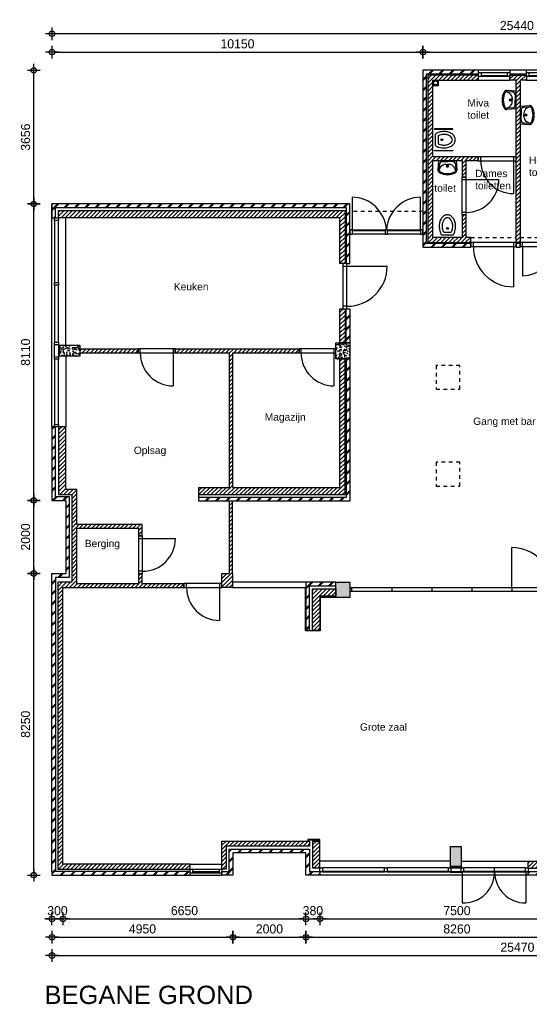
# Model space of a CAD drawing. Header units: millimetres. Extents: x 19739 to 200370, y 9101 to 232948.
# Tile 28 of 39: x 94741 to 108686, y 206010 to 232948. Entities that reach past the tile are written whole.
import ezdxf

# ---------------------------------------------------------------- set-up
doc = ezdxf.new("R2010")
doc.units = ezdxf.units.MM
doc.header["$LTSCALE"] = 100
doc.linetypes.add('HIDDEN1', pattern=[2, 1, -1])
for name, color, linetype in [('ALG18', 1, 'Continuous'), ('BET25', 2, 'Continuous'), ('HATCH', 1, 'Continuous'), ('INRICHTING', 1, 'Continuous'), ('KOZ18', 1, 'Continuous'), ('KOZ25', 2, 'Continuous'), ('MAAT', 1, 'Continuous'), ('MET18', 1, 'Continuous'), ('MET25', 2, 'Continuous'), ('STIP18', 1, 'HIDDEN1')]:
    doc.layers.add(name, color=color, linetype=linetype)
doc.layers.add('HULP', color=7, linetype='Continuous', plot=False)
doc.styles.add('Arial', font='ARIAL.TTF')
doc.styles.add('TSFONT', font='tsfont.shx')
doc.dimstyles.new('MS-100', dxfattribs={"dimscale": 100, "dimtxt": 2.5, "dimasz": 1, "dimexe": 2, "dimexo": 3, "dimgap": 1, "dimtad": 1, "dimdec": 0, "dimzin": 1, "dimdsep": 46, "dimtxsty": 'TSFONT', "dimblk": 'CIRKEL', "dimcen": 1, "dimse1": 1, "dimse2": 1, "dimclrd": 1, "dimclre": 1, "dimclrt": 3, "dimadec": 0, "dimazin": 0, "dimtfac": 1.2, "dimtdec": 0, "dimtix": 1, "dimtmove": 2, "dimatfit": 3, "dimldrblk": 'CIRKEL', "dimfxl": 0, "dimtolj": 1, "dimtzin": 1, "dimarcsym": 0})

# ---------------------------------------------------------------- blocks, each defined once
blk = doc.blocks.new('CIRKEL')
for p, q in [((-1.75, 0), (1.75, 0)), ((0, -1.75), (0, 1.75))]:
    blk.add_line(p, q)
blk.add_circle((0, 0), 0.75)
blk = doc.blocks.new('*D36')
at = {"layer": 'Defpoints', "color": 0}
for p in [(95625, 209546), (121095, 208646), (121095, 207346)]:
    blk.add_point(p, dxfattribs=at)
at = {"layer": 'MAAT', "color": 1, "lineweight": -2}
blk.add_line((95725, 207346), (120995, 207346), dxfattribs=at)
at = {"layer": 'MAAT', "color": 1, "lineweight": -2, "xscale": 100, "yscale": 100, "zscale": 100, "rotation": 180}
blk.add_blockref('CIRKEL', (95625, 207346), dxfattribs=at)
at = {"layer": 'MAAT', "color": 1, "lineweight": -2, "xscale": 100, "yscale": 100, "zscale": 100}
blk.add_blockref('CIRKEL', (121095, 207346), dxfattribs=at)
at = {"layer": 'MAAT', "color": 3, "insert": (108360, 207571), "char_height": 250, "attachment_point": 5, "style": 'TSFONT'}
blk.add_mtext('\\A1;25470', dxfattribs=at)
blk = doc.blocks.new('*D37')
at = {"layer": 'Defpoints', "color": 0}
for p in [(95625, 209546), (100575, 209546), (100575, 207846)]:
    blk.add_point(p, dxfattribs=at)
at = {"layer": 'MAAT', "color": 1, "lineweight": -2}
blk.add_line((95725, 207846), (100475, 207846), dxfattribs=at)
at = {"layer": 'MAAT', "color": 1, "lineweight": -2, "xscale": 100, "yscale": 100, "zscale": 100, "rotation": 180}
blk.add_blockref('CIRKEL', (95625, 207846), dxfattribs=at)
at = {"layer": 'MAAT', "color": 1, "lineweight": -2, "xscale": 100, "yscale": 100, "zscale": 100}
blk.add_blockref('CIRKEL', (100575, 207846), dxfattribs=at)
at = {"layer": 'MAAT', "color": 3, "insert": (98100, 208071), "char_height": 250, "attachment_point": 5, "style": 'TSFONT'}
blk.add_mtext('\\A1;4950', dxfattribs=at)
blk = doc.blocks.new('*D38')
at = {"layer": 'Defpoints', "color": 0}
for p in [(100575, 208346), (102575, 208346), (102575, 207846)]:
    blk.add_point(p, dxfattribs=at)
at = {"layer": 'MAAT', "color": 1, "lineweight": -2}
blk.add_line((100675, 207846), (102475, 207846), dxfattribs=at)
at = {"layer": 'MAAT', "color": 1, "lineweight": -2, "xscale": 100, "yscale": 100, "zscale": 100, "rotation": 180}
blk.add_blockref('CIRKEL', (100575, 207846), dxfattribs=at)
at = {"layer": 'MAAT', "color": 1, "lineweight": -2, "xscale": 100, "yscale": 100, "zscale": 100}
blk.add_blockref('CIRKEL', (102575, 207846), dxfattribs=at)
at = {"layer": 'MAAT', "color": 3, "insert": (101575, 208071), "char_height": 250, "attachment_point": 5, "style": 'TSFONT'}
blk.add_mtext('\\A1;2000', dxfattribs=at)
blk = doc.blocks.new('*D39')
at = {"layer": 'Defpoints', "color": 0}
for p in [(110835, 208346), (102575, 208046), (110835, 207846)]:
    blk.add_point(p, dxfattribs=at)
at = {"layer": 'MAAT', "color": 1, "lineweight": -2}
blk.add_line((102675, 207846), (110735, 207846), dxfattribs=at)
at = {"layer": 'MAAT', "color": 1, "lineweight": -2, "xscale": 100, "yscale": 100, "zscale": 100, "rotation": 180}
blk.add_blockref('CIRKEL', (102575, 207846), dxfattribs=at)
at = {"layer": 'MAAT', "color": 1, "lineweight": -2, "xscale": 100, "yscale": 100, "zscale": 100}
blk.add_blockref('CIRKEL', (110835, 207846), dxfattribs=at)
at = {"layer": 'MAAT', "color": 3, "insert": (106705, 208071), "char_height": 250, "attachment_point": 5, "style": 'TSFONT'}
blk.add_mtext('\\A1;8260', dxfattribs=at)
blk = doc.blocks.new('*D42')
at = {"layer": 'Defpoints', "color": 0}
for p in [(95925, 209646), (95625, 208346), (95925, 208346)]:
    blk.add_point(p, dxfattribs=at)
at = {"layer": 'MAAT', "color": 1, "lineweight": -2}
for p, q in [((95525, 208346), (95425, 208346)), ((95625, 208346), (95925, 208346)), ((96025, 208346), (96125, 208346))]:
    blk.add_line(p, q, dxfattribs=at)
at = {"layer": 'MAAT', "color": 1, "lineweight": -2, "xscale": 100, "yscale": 100, "zscale": 100}
blk.add_blockref('CIRKEL', (95625, 208346), dxfattribs=at)
at = {"layer": 'MAAT', "color": 1, "lineweight": -2, "xscale": 100, "yscale": 100, "zscale": 100, "rotation": 180}
blk.add_blockref('CIRKEL', (95925, 208346), dxfattribs=at)
at = {"layer": 'MAAT', "color": 3, "insert": (95775, 208571), "char_height": 250, "attachment_point": 5, "style": 'TSFONT'}
blk.add_mtext('\\A1;300', dxfattribs=at)
blk = doc.blocks.new('*D43')
at = {"layer": 'Defpoints', "color": 0}
for p in [(95925, 208346), (102575, 208346), (102575, 208346)]:
    blk.add_point(p, dxfattribs=at)
at = {"layer": 'MAAT', "color": 1, "lineweight": -2}
blk.add_line((96025, 208346), (102475, 208346), dxfattribs=at)
at = {"layer": 'MAAT', "color": 1, "lineweight": -2, "xscale": 100, "yscale": 100, "zscale": 100, "rotation": 180}
blk.add_blockref('CIRKEL', (95925, 208346), dxfattribs=at)
at = {"layer": 'MAAT', "color": 1, "lineweight": -2, "xscale": 100, "yscale": 100, "zscale": 100}
blk.add_blockref('CIRKEL', (102575, 208346), dxfattribs=at)
at = {"layer": 'MAAT', "color": 3, "insert": (99250, 208571), "char_height": 250, "attachment_point": 5, "style": 'TSFONT'}
blk.add_mtext('\\A1;6650', dxfattribs=at)
blk = doc.blocks.new('*D44')
at = {"layer": 'Defpoints', "color": 0}
for p in [(102575, 208346), (102955, 208346), (102955, 208346)]:
    blk.add_point(p, dxfattribs=at)
at = {"layer": 'MAAT', "color": 1, "lineweight": -2}
for p, q in [((102475, 208346), (102375, 208346)), ((102575, 208346), (102955, 208346)), ((103055, 208346), (103155, 208346))]:
    blk.add_line(p, q, dxfattribs=at)
at = {"layer": 'MAAT', "color": 1, "lineweight": -2, "xscale": 100, "yscale": 100, "zscale": 100}
blk.add_blockref('CIRKEL', (102575, 208346), dxfattribs=at)
at = {"layer": 'MAAT', "color": 1, "lineweight": -2, "xscale": 100, "yscale": 100, "zscale": 100, "rotation": 180}
blk.add_blockref('CIRKEL', (102955, 208346), dxfattribs=at)
at = {"layer": 'MAAT', "color": 3, "insert": (102765, 208571), "char_height": 250, "attachment_point": 5, "style": 'TSFONT'}
blk.add_mtext('\\A1;380', dxfattribs=at)
blk = doc.blocks.new('*D45')
at = {"layer": 'Defpoints', "color": 0}
for p in [(102955, 208346), (110455, 208346), (110455, 208346)]:
    blk.add_point(p, dxfattribs=at)
at = {"layer": 'MAAT', "color": 1, "lineweight": -2}
blk.add_line((103055, 208346), (110355, 208346), dxfattribs=at)
at = {"layer": 'MAAT', "color": 1, "lineweight": -2, "xscale": 100, "yscale": 100, "zscale": 100, "rotation": 180}
blk.add_blockref('CIRKEL', (102955, 208346), dxfattribs=at)
at = {"layer": 'MAAT', "color": 1, "lineweight": -2, "xscale": 100, "yscale": 100, "zscale": 100}
blk.add_blockref('CIRKEL', (110455, 208346), dxfattribs=at)
at = {"layer": 'MAAT', "color": 3, "insert": (106705, 208571), "char_height": 250, "attachment_point": 5, "style": 'TSFONT'}
blk.add_mtext('\\A1;7500', dxfattribs=at)
blk = doc.blocks.new('wastafel_b520')
for p, q in [((-244, 0), (-259, -255)), ((244, 0), (259, -255)), ((-218, -99), (-227, -257)), ((-227, -257), (-185, -184)), ((-138, -24), (0, -24)), ((-47, -104), (0, -104)), ((138, -24), (0, -24)), ((47, -104), (0, -104)), ((227, -257), (185, -184)), ((218, -99), (227, -257))]:
    blk.add_line(p, q)
for radius in [28, 20]:
    blk.add_circle((0, -156), radius)
for centre, radius, start, end in [((-179, -259), 80, 176.5893, 242.0436), ((-179, -259), 48, 176.5893, 242.0436), ((-138, -104), 80, 90, 176.5893), ((-47, -264), 160, 90, 150), ((47, -264), 160, 30, 90), ((138, -104), 80, 3.4107, 90), ((179, -259), 48, 297.9564, 3.4107), ((179, -259), 80, 297.9564, 3.4107), ((0, 78), 463, 242.0436, 270), ((0, 78), 431, 242.0436, 270), ((0, 78), 431, 270, 297.9564), ((0, 78), 463, 270, 297.9564)]:
    blk.add_arc(centre, radius, start, end)
blk = doc.blocks.new('wc')
at = {"layer": 'INRICHTING'}
for p, q in [((-141, 66), (141, 66)), ((-91, 146), (91, 146))]:
    blk.add_line(p, q, dxfattribs=at)
for points in [[(225, 316, 0.075445), (207, 434, 0.085783), (159, 528, 0.10607), (83, 595, 0.126822), (0, 616, 0.126822), (-83, 595, 0.10607), (-159, 528, 0.085783), (-207, 434, 0.075445), (-225, 316, 0.075445)], [(145, 316, 0.075445), (131, 410, 0.085783), (95, 480, 0.10607), (44, 525, 0.126822), (0, 536, 0.126822), (-44, 525, 0.10607), (-95, 480, 0.085783), (-131, 410, 0.075445), (-145, 316, 0.075445)]]:
    blk.add_lwpolyline(points, format="xyb", dxfattribs=at)
blk.add_circle((0, 246), 25, dxfattribs=at)
for centre, radius, start, end in [((318, 316), 543, 180, 194.9107), ((318, 316), 463, 180, 194.9107), ((-318, 316), 463, 345.0893, 0), ((-318, 316), 543, 345.0893, 0), ((161, 274), 381, 194.9107, 210.5725), ((-141, 96), 30, 210.5725, 270), ((161, 274), 301, 194.9107, 201.3066), ((-91, 176), 30, 201.3066, 270), ((91, 176), 30, 270, 338.6934), ((-161, 274), 301, 338.6934, 345.0893), ((141, 96), 30, 270, 329.4275), ((-161, 274), 381, 329.4275, 345.0893)]:
    blk.add_arc(centre, radius, start, end, dxfattribs=at)
blk = doc.blocks.new('BeganeGrond')
at = {"layer": 'HATCH'}
h = blk.add_hatch(dxfattribs=at)
h.set_pattern_fill('METSELWERK', color=256, style=0)
h.set_pattern_definition([(45, (5937.31, 9001.57), (-141.4214, 141.4214), []), (45, (6537.31, 9001.57), (-141.4214, 141.4214), [])])
h.paths.add_polyline_path([(7457, 13786), (7457, 13842), (6207, 13842), (5937, 13842), (5937, 9002), (7249, 9002), (7249, 9102), (6037, 9102), (6037, 13742), (7457, 13742)])
h.paths.add_polyline_path([(12827, 13842), (9627, 13842), (9627, 13742), (12827, 13742)])
h.paths.add_polyline_path([(16927, 13842), (15417, 13842), (15417, 13742), (16827, 13742), (16827, 12622), (16891, 12622), (16927, 12622)])
h.paths.add_polyline_path([(16927, 10615), (16827, 10615), (16827, 9102), (12592, 9102), (12592, 9028), (12592, 9002), (16927, 9002)])
h.paths.add_polyline_path([(11604, 9102), (10907, 9102), (10907, 9023), (10907, 9002), (11604, 9002)])
h.paths.add_polyline_path([(10117, 9102), (9537, 9102), (9537, 9019), (9537, 9002), (10117, 9002)])
h = blk.add_hatch(dxfattribs=at)
h.set_pattern_fill('ANSI31', color=256, scale=25, style=0)
h.set_pattern_definition([(45, (6067.31, 9130.484), (-56.1266, 56.1266), [])])
h.paths.add_polyline_path([(7457, 13712), (6067, 13712), (6067, 9132), (7249, 9132), (7249, 9272), (7117, 9272), (7117, 9884), (7007, 9884), (7007, 9272), (6207, 9272), (6207, 11372), (7007, 11372), (7007, 10922), (7117, 10922), (7117, 11372), (7449, 11372), (7449, 11472), (6207, 11472), (6207, 13572), (7457, 13572)])
h.paths.add_polyline_path([(8767, 13712), (8317, 13712), (8317, 13672), (8317, 13572), (8487, 13572), (8487, 9130), (8597, 9130), (8597, 9133), (8597, 13572), (8767, 13572)])
h.paths.add_polyline_path([(12827, 13712), (9627, 13712), (9627, 13672), (9627, 13572), (9997, 13572), (9997, 13386), (10107, 13386), (10107, 13572), (10907, 13572), (10907, 12426), (9995, 12426), (9995, 12326), (10109, 12326), (10907, 12326), (10907, 11366), (9997, 11366), (9997, 10237), (9537, 10237), (9537, 9132), (10117, 9132), (10117, 9137), (10117, 9272), (9637, 9272), (9637, 10137), (10107, 10137), (10107, 11266), (10907, 11266), (10907, 10782), (10907, 9132), (11604, 9132), (11604, 9142), (11604, 9272), (11007, 9272), (11007, 10472), (11007, 10782), (11127, 10782), (11127, 13572), (12827, 13572)])
h.paths.add_polyline_path([(16797, 13712), (15417, 13712), (15417, 13572), (16657, 13572), (16657, 12622), (16797, 12622)])
h.paths.add_polyline_path([(16797, 10615), (16777, 10615), (16657, 10615), (16657, 9272), (13211, 9272), (13211, 10074), (12591, 10074), (12592, 9142), (12592, 9142), (12592, 9132), (16797, 9132)])
h.paths.add_polyline_path([(10069, 12205), (10973, 12205), (10973, 11901), (10069, 11901)], flags=25)
h = blk.add_hatch(dxfattribs=at)
h.set_pattern_fill('METSELWERK', color=256, style=0)
h.set_pattern_definition([(45, (-4212.69, 2052.57), (-141.4214, 141.4214), []), (45, (-3612.69, 2052.57), (-141.4214, 141.4214), [])])
h.paths.add_polyline_path([(3937, 10186), (-4213, 10186), (-4213, 9806), (-4113, 9806), (-4113, 10086), (3837, 10086), (3837, 8556), (3859, 8556), (3937, 8556)])
h.paths.add_polyline_path([(3937, 5946), (3837, 5946), (3837, 2153), (-193, 2153), (-193, 2053), (3937, 2053)])
h.paths.add_polyline_path([(3937, 7318), (3837, 7318), (3837, 6386), (3937, 6386)])
h = blk.add_hatch(dxfattribs=at)
h.set_pattern_fill('ANSI31', color=256, scale=25, style=0)
h.set_pattern_definition([(45, (-4032.69, 2232.574), (-56.1266, 56.1266), [])])
h.paths.add_polyline_path([(3807, 10006), (-4033, 10006), (-4033, 9806), (3667, 9806), (3667, 8556), (3807, 8556)])
h.paths.add_polyline_path([(3807, 7318), (3745, 7318), (3667, 7318), (3667, 6386), (3807, 6386)])
h.paths.add_polyline_path([(3807, 5946), (3667, 5946), (3667, 2433), (737, 2433), (737, 6022), (637, 6022), (637, 2433), (-193, 2433), (-193, 2233), (3807, 2233)])
h.paths.add_polyline_path([(2547, 6216), (-843, 6216), (-843, 6116), (637, 6116), (637, 6022), (737, 6022), (737, 6116), (2547, 6116)])
h.paths.add_polyline_path([(-1853, 6216), (-3453, 6216), (-3453, 6116), (-1853, 6116)])
h = blk.add_hatch(dxfattribs=at)
h.set_pattern_fill('AR-CONC', color=256, angle=-90, style=0)
h.set_pattern_definition([(320, (-4002.69, 6321.57), (-15.94, -182.185), [19.05, -209.55]), (265, (-4002.69, 6321.57), (191.057, 35.243), [15.24, -167.64]), (10.45, (-4004.02, 6306.4), (175.117, -146.94), [16.19, -178.09]), (316.184, (-3951.89, 6321.57), (-42.04, -271.08), [28.575, -314.325]), (6.636, (-3955.4, 6298.98), (247.43, -237.4), [24.285, -267.135]), (261.184, (-3951.9, 6321.57), (247.43, -237.4), [22.86, -251.46]), (291, (-3964.59, 6296.17), (-102.266, -151.615), [19.05, -209.55]), (236, (-3964.59, 6296.17), (184.19, -61.8), [15.24, -167.64]), (341.45, (-3973.11, 6283.54), (81.923, -213.416), [16.19, -178.09]), (307.5, (-4002.69, 6321.574), (84.555, -3.0886), [0, -165.608, 0, -170.18, 0, -168.275]), (277.5, (-4002.69, 6321.57), (100.18, -66.82), [0, -97.028, 0, -161.798, 0, -64.135]), (237.5, (-4002.69, 6378.216), (-5.729, -135.5906), [0, -63.5, 0, -198.12, 0, -262.89]), (227.5, (-4002.69, 6403.62), (25.426, -148.13), [0, -82.55, 0, -131.572, 0, -186.69])])
h.paths.add_polyline_path([(-4003, 6322), (-4003, 6022), (-3453, 6022), (-3453, 6322)])
h = blk.add_hatch(dxfattribs=at)
h.set_pattern_fill('AR-CONC', color=256, style=0)
h.set_pattern_definition([(50, (3557.31, 5945.57), (182.185, -15.94), [19.05, -209.55]), (355, (3557.31, 5945.57), (-35.24, 191.057), [15.24, -167.64]), (100.45, (3572.5, 5944.25), (146.94, 175.117), [16.19, -178.09]), (46.184, (3557.31, 5996.37), (271.08, -42.04), [28.575, -314.325]), (96.636, (3579.9, 5992.87), (237.4, 247.43), [24.285, -267.135]), (351.184, (3557.3, 5996.37), (237.4, 247.43), [22.86, -251.46]), (21, (3582.71, 5983.67), (151.615, -102.266), [19.05, -209.55]), (326, (3582.71, 5983.67), (61.8, 184.19), [15.24, -167.64]), (71.45, (3595.35, 5975.15), (213.416, 81.92), [16.19, -178.09]), (37.5, (3557.31, 5945.574), (3.0886, 84.555), [0, -165.608, 0, -170.18, 0, -168.275]), (7.5, (3557.31, 5945.57), (66.82, 100.18), [0, -97.028, 0, -161.798, 0, -64.135]), (327.5, (3500.67, 5945.574), (135.5906, -5.729), [0, -63.5, 0, -198.12, 0, -262.89]), (317.5, (3475.27, 5945.57), (148.13, 25.426), [0, -82.55, 0, -131.572, 0, -186.69])])
h.paths.add_polyline_path([(3937, 6386), (3557, 6386), (3557, 5946), (3937, 5946)])
h = blk.add_hatch(dxfattribs=at)
h.set_pattern_fill('METSELWERK', color=256, style=0)
h.set_pattern_definition([(45, (-4212.69, -8174.43), (-141.4214, 141.4214), []), (45, (-3612.69, -8174.43), (-141.4214, 141.4214), [])])
h.paths.add_polyline_path([(10997, -581), (10897, -581), (10897, -4204), (10911, -4204), (10997, -4204)])
h.paths.add_polyline_path([(10997, -7794), (10897, -7794), (10897, -8074), (8817, -8074), (8817, -8088), (8817, -8174), (10997, -8174)])
h.paths.add_polyline_path([(3117, -8074), (2837, -8074), (2837, -7464), (637, -7464), (637, -8074), (437, -8074), (437, -8123), (437, -8174), (737, -8174), (737, -8074), (737, -7564), (2737, -7564), (2737, -8174), (3117, -8174)])
h.paths.add_polyline_path([(-4113, -24), (-3733, -24), (-3733, 76), (-3733, 2076), (-3733, 2176), (-4113, 2176), (-4113, 4086), (-4213, 4086), (-4213, 2076), (-4113, 2076), (-3833, 2076), (-3833, 76), (-4213, 76), (-4213, -8074), (-4213, -8174), (-433, -8174), (-433, -8074), (-4113, -8074)])
h.paths.add_polyline_path([(3557, -164), (2737, -164), (2737, -1481), (2837, -1481), (2837, -264), (3557, -264)])
h = blk.add_hatch(dxfattribs=at)
h.set_pattern_fill('ANSI31', color=256, scale=25, style=0)
h.set_pattern_definition([(45, (-4052.69, -8014.426), (-56.1266, 56.1266), [])])
h.paths.add_polyline_path([(723, 69), (723, 2053), (637, 2053), (637, 73), (437, 73), (437, -311), (723, -311)])
h.paths.add_polyline_path([(3117, -544), (3127, -544), (3127, -373), (3127, -344), (2917, -344), (2917, -1481), (3117, -1481)])
h.paths.add_polyline_path([(-3533, 1316), (-1843, 1316), (-1843, 1105), (-1743, 1105), (-1743, 1416), (-3533, 1416), (-3533, 2276), (-3533, 2376), (-3833, 2376), (-3833, 4086), (-4033, 4086), (-4033, 2236), (-3833, 2236), (-3673, 2236), (-3673, -164), (-4053, -164), (-4053, -8014), (-433, -8014), (-433, -8009), (-433, -7874), (-3913, -7874), (-3913, -304), (-601, -304), (-601, -204), (-1743, -204), (-1743, 67), (-1843, 67), (-1843, -204), (-3533, -204)])
h.paths.add_polyline_path([(3557, -373), (3127, -373), (3127, -544), (3557, -544)])
h.paths.add_polyline_path([(3557, -344), (3127, -344), (3127, -373), (3557, -373)])
h.paths.add_polyline_path([(2837, -7244), (437, -7244), (437, -8014), (557, -8014), (557, -7384), (2837, -7384)])
h.paths.add_polyline_path([(3117, -7252), (3107, -7252), (2917, -7252), (2917, -7974), (3117, -7974)])
h.paths.add_polyline_path([(10817, -7794), (10797, -7794), (8817, -7794), (8817, -7994), (10817, -7994)])
h.paths.add_polyline_path([(10817, -581), (10617, -581), (10617, -4204), (10817, -4204)])
h = blk.add_hatch(dxfattribs=at)
h.set_pattern_fill('AR-CONC', color=256, style=0)
h.set_pattern_definition([(50, (3557.31, -7939.43), (182.1847, -15.939), [19.05, -209.55]), (355, (3557.31, -7939.43), (-35.2428, 191.0566), [15.24, -167.64]), (100.451, (3572.5, -7940.75), (146.9425, 175.1167), [16.19, -178.09]), (46.1842, (3557.31, -7888.63), (271.079, -42.0423), [28.575, -314.325]), (96.6356, (3579.9, -7892.13), (237.404, 247.4256), [24.285, -267.135]), (351.184, (3557.3, -7888.63), (237.4046, 247.425), [22.86, -251.46]), (21, (3582.71, -7901.33), (151.6149, -102.2655), [19.05, -209.55]), (326, (3582.71, -7901.33), (61.802, 184.188), [15.24, -167.64]), (71.4514, (3595.35, -7909.85), (213.4165, 81.923), [16.19, -178.09]), (37.5, (3557.31, -7939.426), (3.0886, 84.55504), [0, -165.608, 0, -170.18, 0, -168.275]), (7.5, (3557.31, -7939.43), (66.8197, 100.1806), [0, -97.028, 0, -161.798, 0, -64.135]), (327.5, (3500.67, -7939.426), (135.5906, -5.72874), [0, -63.5, 0, -198.12, 0, -262.89]), (317.5, (3475.27, -7939.43), (148.1292, 25.4265), [0, -82.55, 0, -131.572, 0, -186.69])])
h.paths.add_polyline_path([(3937, -164), (3557, -164), (3557, -264), (3557, -581), (3937, -581)])
h.paths.add_polyline_path([(10997, -164), (10617, -164), (10617, -581), (10997, -581)])
h.paths.add_polyline_path([(6987, -7389), (6687, -7389), (6687, -7939), (6987, -7939)])
at = {"layer": 'BET25'}
for points in [[(-4003, 6022), (-4003, 6322), (-3453, 6322), (-3453, 6022)], [(3557, 6386), (3937, 6386), (3937, 5946), (3557, 5946)], [(3937, -581), (3557, -581), (3557, -164), (3937, -164)], [(6987, -7939), (6687, -7939), (6687, -7389), (6987, -7389)]]:
    blk.add_lwpolyline(points, close=True, dxfattribs=at)
at = {"layer": 'HULP'}
blk.add_line((-1743, 136), (-1843, 136), dxfattribs=at)
at = {"layer": 'INRICHTING'}
for p, q in [((6357, 13572), (6357, 13422)), ((6357, 13422), (6207, 13422)), ((8418, 11365), (8418, 10469)), ((7119, 10853), (8015, 10853)), ((4007, 9476), (4007, 10372)), ((5868, 9476), (5868, 10372)), ((8418, 9018), (8418, 7918)), ((3859, 8487), (4959, 8487)), ((-1736, 1036), (-836, 1036)), ((8374, -314), (8374, 783)), ((2737, -164), (723, -164)), ((368, -311), (368, -1207)), ((723, -311), (2737, -311)), ((10617, -314), (3937, -314)), ((10617, -414), (3937, -414)), ((7898, -8088), (7898, -7974))]:
    blk.add_line(p, q, dxfattribs=at)
for points in [[(6758, 12235), (6758, 12245), (6258, 12245), (6258, 12235)], [(6758, 11650), (6758, 11640), (6258, 11640), (6258, 11650)], [(2797, -7244), (2797, -7214), (3107, -7214), (3107, -7252), (3117, -7252), (3117, -7204), (2787, -7204), (2787, -7244)]]:
    blk.add_lwpolyline(points, close=True, dxfattribs=at)
blk.add_lwpolyline([(3557, -581), (3127, -581), (3127, -1491), (2727, -1491), (2727, -311)], dxfattribs=at)
for radius in [70, 55]:
    blk.add_circle((6282, 13497), radius, dxfattribs=at)
for centre, radius, start, end in [((8421, 11371), 903, 180.4357, 269.8195), ((7112, 10855), 903, 270.4357, 359.8195), ((3981, 9414), 959, 3.691, 88.472), ((5894, 9414), 959, 91.528, 176.309), ((8418, 9018), 1100, 180, 270), ((8666, 9019), 802, 270, 0), ((3859, 8487), 1100, 270, 0), ((-898, 6109), 900, 180, 270), ((3502, 6109), 900, 180, 270), ((-1736, 1036), 900, 270, 0), ((8374, -314), 1098, 0, 90), ((371, -305), 903, 180.4357, 269.8195)]:
    blk.add_arc(centre, radius, start, end, dxfattribs=at)
at = {"layer": 'KOZ18'}
for p, q in [((7526, 13786), (8248, 13786)), ((8836, 13786), (9558, 13786)), ((7526, 13702), (8248, 13702)), ((8248, 13672), (7526, 13672)), ((8836, 13702), (9558, 13702)), ((9558, 13672), (8836, 13672)), ((8418, 11479), (7518, 11479)), ((7518, 11365), (8418, 11365)), ((7005, 10853), (7005, 9953)), ((7119, 9953), (7119, 10853)), ((-4147, 9737), (-4147, 8037)), ((-4133, 8037), (-4133, 9737)), ((-4033, 8037), (-4033, 9737)), ((4006, 9476), (4903, 9476)), ((4006, 9462), (4903, 9462)), ((4972, 9476), (5868, 9476)), ((4972, 9462), (5868, 9462)), ((4903, 9362), (4006, 9362)), ((5868, 9362), (4972, 9362)), ((8418, 9132), (7318, 9132)), ((7318, 9018), (8418, 9018)), ((9468, 9133), (8666, 9133)), ((8666, 9019), (9537, 9019)), ((8666, 9019), (8666, 8217)), ((3745, 8487), (3745, 7387)), ((3859, 7387), (3859, 8487)), ((-4147, 7968), (-4147, 6401)), ((-4133, 6401), (-4133, 7968)), ((-4033, 6401), (-4033, 7968)), ((-898, 6223), (-1798, 6223)), ((3502, 6223), (2602, 6223)), ((-4147, 5938), (-4147, 4155)), ((-4133, 4155), (-4133, 5938)), ((-4033, 4155), (-4033, 5938)), ((-1798, 6109), (-898, 6109)), ((-898, 6109), (-898, 5209)), ((2602, 6109), (3502, 6109)), ((3502, 6109), (3502, 5209)), ((-1850, 1036), (-1850, 136)), ((-1736, 136), (-1736, 1036)), ((368, -197), (-532, -197)), ((-532, -311), (368, -311)), ((3987, -314), (3987, -414)), ((5084, -314), (5084, -414)), ((6181, -314), (6181, -414)), ((7277, -314), (7277, -414)), ((8374, -314), (8374, -414)), ((-366, -8009), (370, -8009)), ((-366, -8074), (370, -8074)), ((4886, -7974), (3186, -7974)), ((4886, -8074), (3186, -8074)), ((6635, -7974), (4955, -7974)), ((6635, -8074), (4955, -8074)), ((8748, -7974), (7048, -7974)), ((7898, -8074), (7048, -8074)), ((8748, -8074), (7898, -8074)), ((370, -8123), (-366, -8123)), ((3186, -8088), (4886, -8088)), ((4955, -8088), (6635, -8088)), ((7048, -8088), (8748, -8088))]:
    blk.add_line(p, q, dxfattribs=at)
at = {"layer": 'KOZ25'}
for points in [[(7457, 13672), (7457, 13786), (7526, 13786), (7526, 13672), (7457, 13672)], [(8248, 13672), (8248, 13786), (8317, 13786), (8317, 13672), (8248, 13672)], [(8767, 13672), (8767, 13786), (8836, 13786), (8836, 13672), (8767, 13672)]]:
    blk.add_lwpolyline(points, dxfattribs=at)
for points in [[(7449, 11479), (7449, 11365), (7518, 11365), (7518, 11479)], [(8418, 11479), (8418, 11365), (8487, 11365), (8487, 11479)], [(7005, 10853), (7119, 10853), (7119, 10922), (7005, 10922)], [(-4033, 9737), (-4147, 9737), (-4147, 9806), (-4033, 9806)], [(7005, 9884), (7119, 9884), (7119, 9953), (7005, 9953)], [(4006, 9362), (4006, 9476), (3937, 9476), (3937, 9362)], [(4972, 9362), (4972, 9476), (4903, 9476), (4903, 9362)], [(5937, 9362), (5937, 9476), (5868, 9476), (5868, 9362)], [(7249, 9132), (7249, 9018), (7318, 9018), (7318, 9132)], [(8418, 9132), (8418, 9018), (8487, 9018), (8487, 9132)], [(8597, 9133), (8597, 9019), (8666, 9019), (8666, 9133)], [(3745, 8487), (3859, 8487), (3859, 8556), (3745, 8556)], [(-4033, 7968), (-4147, 7968), (-4147, 8037), (-4033, 8037)], [(3745, 7318), (3859, 7318), (3859, 7387), (3745, 7387)], [(-4147, 5973), (-4147, 6367), (-4152, 6367), (-4152, 5973)], [(-4033, 6332), (-4147, 6332), (-4147, 6401), (-4033, 6401)], [(-4028, 5973), (-4028, 6367), (-4033, 6367), (-4033, 5973)], [(-1853, 6223), (-1853, 6109), (-1798, 6109), (-1798, 6223)], [(-898, 6223), (-898, 6109), (-843, 6109), (-843, 6223)], [(2547, 6223), (2547, 6109), (2602, 6109), (2602, 6223)], [(3502, 6223), (3502, 6109), (3557, 6109), (3557, 6223)], [(-4033, 5938), (-4147, 5938), (-4147, 6007), (-4033, 6007)], [(-4033, 4086), (-4147, 4086), (-4147, 4155), (-4033, 4155)], [(-1850, 1036), (-1736, 1036), (-1736, 1105), (-1850, 1105)], [(-1850, 67), (-1736, 67), (-1736, 136), (-1850, 136)], [(-601, -197), (-601, -311), (-532, -311), (-532, -197)], [(368, -197), (368, -311), (437, -311), (437, -197)], [(-433, -8123), (-433, -8009), (-366, -8009), (-366, -8123)], [(370, -8123), (370, -8009), (437, -8009), (437, -8123)], [(3186, -7974), (3186, -8088), (3117, -8088), (3117, -7974)], [(4955, -7974), (4955, -8088), (4886, -8088), (4886, -7974)], [(6704, -7974), (6704, -8088), (6635, -8088), (6635, -7974)], [(7014, -7969), (6670, -7969), (6670, -7974), (7014, -7974)], [(7048, -7974), (7048, -8088), (6979, -8088), (6979, -7974)], [(8817, -7974), (8817, -8088), (8748, -8088), (8748, -7974)], [(7014, -8089), (6670, -8089), (6670, -8094), (7014, -8094)]]:
    blk.add_lwpolyline(points, close=True, dxfattribs=at)
at = {"layer": 'MET18'}
for p, q in [((8317, 13842), (7457, 13842)), ((9627, 13842), (8767, 13842)), ((3937, 10186), (3937, 10186)), ((-4213, 4086), (-4213, 9806)), ((-3833, 6322), (-3833, 9806)), ((5937, 9002), (5937, 9002)), ((-3833, 6022), (-3833, 4086)), ((3667, 5946), (3937, 5946)), ((3837, 5946), (3837, 2153)), ((3937, 5946), (3937, 2053)), ((-193, 2053), (-193, 2433)), ((3837, 2153), (-193, 2153)), ((3937, 2053), (-193, 2053)), ((6687, -7794), (3117, -7794)), ((6987, -7794), (8817, -7794)), ((-433, -7874), (437, -7874)), ((-433, -8174), (437, -8174)), ((8817, -8174), (3067, -8174))]:
    blk.add_line(p, q, dxfattribs=at)
for points in [[(6207, 13842), (5937, 13842), (5937, 9002), (7249, 9002), (7249, 9102), (6037, 9102), (6037, 13742), (7457, 13742), (7457, 13842)], [(8767, 13842), (8317, 13842), (8317, 13742), (8767, 13742)], [(-4213, 9806), (-4213, 9806), (-4213, 10186), (-4213, 10186)], [(8597, 9102), (8487, 9102), (8487, 9002), (8597, 9002)], [(3837, 6386), (3837, 7318), (3937, 7318), (3937, 6386)], [(-3453, 6116), (-1853, 6116), (-1853, 6216), (-3453, 6216)], [(3557, -164), (2737, -164), (2737, -1481), (2837, -1481), (2837, -264), (3557, -264)], [(737, -8074), (737, -8174), (437, -8174), (437, -8074), (637, -8074), (637, -7464), (2837, -7464), (2837, -8074), (3117, -8074), (3117, -8174), (2737, -8174), (2737, -7564), (737, -7564), (737, -8074)], [(8817, -8074), (10897, -8074), (10897, -7794), (10997, -7794), (10997, -8174), (8817, -8174)]]:
    blk.add_lwpolyline(points, close=True, dxfattribs=at)
for points in [[(3837, 8556), (3937, 8556), (3937, 10186), (-4213, 10186), (-4213, 9806), (-4113, 9806), (-4113, 10086), (3837, 10086), (3837, 8556)], [(737, 6116), (2547, 6116), (2547, 6216), (-843, 6216), (-843, 6116), (637, 6116)], [(637, 6116), (637, 2433)], [(737, 2433), (737, 6116)], [(-4113, 2176), (-4113, 4086), (-4213, 4086), (-4213, 2076), (-4113, 2076)], [(-3733, 2076), (-3733, 2176), (-4113, 2176)], [(-4113, 2076), (-3833, 2076)], [(-3833, 2076), (-3833, 76)], [(-3733, 76), (-3733, 2076)], [(-4213, -8074), (-4213, 76), (-3833, 76)], [(-4113, -24), (-3733, -24), (-3733, 76)], [(-4113, -24), (-4113, -8074)], [(-4213, -8074), (-4213, -8074), (-4213, -8174), (-433, -8174), (-433, -8074), (-4113, -8074)]]:
    blk.add_lwpolyline(points, dxfattribs=at)
at = {"layer": 'MET25'}
for p, q in [((7457, 13572), (8317, 13572)), ((8767, 13572), (9627, 13572)), ((3667, 2433), (3667, 5946)), ((-193, 2433), (637, 2433))]:
    blk.add_line(p, q, dxfattribs=at)
for points in [[(7457, 13712), (6067, 13712), (6067, 9132), (7249, 9132), (7249, 9272), (7117, 9272), (7117, 9884), (7007, 9884), (7007, 9272), (6207, 9272), (6207, 11372), (7007, 11372), (7007, 10922), (7117, 10922), (7117, 11372), (7449, 11372), (7449, 11472), (6207, 11472), (6207, 13572), (7457, 13572)], [(8317, 13572), (8317, 13712), (8767, 13712), (8767, 13572), (8597, 13572), (8597, 9130), (8487, 9130), (8487, 13572)], [(3667, 8556), (3667, 9806), (-4033, 9806), (-4033, 10006), (3807, 10006), (3807, 8556)], [(3667, 6386), (3667, 7318), (3807, 7318), (3807, 6386)], [(-3673, 2236), (-3673, -164), (-3673, -164), (-4053, -164), (-4053, -8014), (-4053, -8014), (-433, -8014), (-433, -7874), (-3913, -7874), (-3913, -304), (-601, -304), (-601, -204), (-1743, -204), (-1743, 67), (-1843, 67), (-1843, -204), (-3533, -204), (-3533, 1316), (-1843, 1316), (-1843, 1105), (-1743, 1105), (-1743, 1416), (-3533, 1416), (-3533, 2276), (-3533, 2376), (-3833, 2376), (-3833, 4086), (-4033, 4086), (-4033, 2236), (-3833, 2236)], [(3557, -544), (3117, -544), (3117, -1481), (2917, -1481), (2917, -344), (3557, -344)], [(437, -7244), (2837, -7244), (2837, -7384), (557, -7384), (557, -8014), (437, -8014)], [(3117, -7252), (2917, -7252), (2917, -7974), (3117, -7974)], [(10817, -7794), (10817, -7994), (8817, -7994), (8817, -7794)]]:
    blk.add_lwpolyline(points, close=True, dxfattribs=at)
for points in [[(-193, 2233), (3807, 2233), (3807, 5946)], [(737, 2433), (3667, 2433)], [(723, 69), (723, 2053), (637, 2053), (637, 73)], [(723, 69), (723, -311), (437, -311), (437, 73), (637, 73)]]:
    blk.add_lwpolyline(points, dxfattribs=at)
at = {"layer": 'STIP18'}
for p, q in [((5937, 9976), (3937, 9976)), ((7249, 9272), (8487, 9272)), ((8597, 9272), (9537, 9272))]:
    blk.add_line(p, q, dxfattribs=at)
at = {"layer": 'INRICHTING'}
for name, p, rotation in [('wastafel_b520', (8487, 13030), 270), ('wastafel_b520', (8597, 12619), 90), ('wc', (6207, 11943), 270)]:
    blk.add_blockref(name, p, dxfattribs=dict(at, rotation=rotation))
for name, p in [('wastafel_b520', (6607, 11372)), ('wc', (6607, 9272))]:
    blk.add_blockref(name, p, dxfattribs=at)
at = {"layer": 'KOZ25', "char_height": 200, "attachment_point": 1, "style": 'Arial'}
for s, insert, width in [('Miva toilet', (7155, 13052), 771.34), ('Heren^Jtoiletten', (8839, 11483), 771.34), ('Dames toiletten', (7364, 11120), 771.34), ('toilet', (6249, 10720), 771.34), ('Keuken', (-878, 8023), 1511.78), ('Magazijn', (1608, 4459), 1511.78), ('Gang met bar', (7312, 4342), 2332.85), ('Oplsag', (-1973, 3546), 1511.78), ('Berging', (-3315, 997), 1511.78), ('Grote zaal', (4214, -4022), 1511.78)]:
    blk.add_mtext(s, dxfattribs=dict(at, insert=insert, width=width))
blk = doc.blocks.new('*D55')
at = {"layer": 'Defpoints', "color": 0}
for p in [(105775, 232062), (95625, 227906), (105775, 227906)]:
    blk.add_point(p, dxfattribs=at)
at = {"layer": 'MAAT', "color": 1, "lineweight": -2}
blk.add_line((95725, 232062), (105675, 232062), dxfattribs=at)
at = {"layer": 'MAAT', "color": 1, "lineweight": -2, "xscale": 100, "yscale": 100, "zscale": 100, "rotation": 180}
blk.add_blockref('CIRKEL', (95625, 232062), dxfattribs=at)
at = {"layer": 'MAAT', "color": 1, "lineweight": -2, "xscale": 100, "yscale": 100, "zscale": 100}
blk.add_blockref('CIRKEL', (105775, 232062), dxfattribs=at)
at = {"layer": 'MAAT', "color": 3, "insert": (100700, 232287), "char_height": 250, "attachment_point": 5, "style": 'TSFONT'}
blk.add_mtext('\\A1;10150', dxfattribs=at)
blk = doc.blocks.new('*D56')
at = {"layer": 'Defpoints', "color": 0}
for p in [(116765, 232062), (105775, 231562), (116765, 231562)]:
    blk.add_point(p, dxfattribs=at)
at = {"layer": 'MAAT', "color": 1, "lineweight": -2}
blk.add_line((105875, 232062), (116665, 232062), dxfattribs=at)
at = {"layer": 'MAAT', "color": 1, "lineweight": -2, "xscale": 100, "yscale": 100, "zscale": 100, "rotation": 180}
blk.add_blockref('CIRKEL', (105775, 232062), dxfattribs=at)
at = {"layer": 'MAAT', "color": 1, "lineweight": -2, "xscale": 100, "yscale": 100, "zscale": 100}
blk.add_blockref('CIRKEL', (116765, 232062), dxfattribs=at)
at = {"layer": 'MAAT', "color": 3, "insert": (111270, 232287), "char_height": 250, "attachment_point": 5, "style": 'TSFONT'}
blk.add_mtext('\\A1;10990', dxfattribs=at)
blk = doc.blocks.new('*D58')
at = {"layer": 'Defpoints', "color": 0}
for p in [(95625, 232562), (95625, 227906), (121065, 224722)]:
    blk.add_point(p, dxfattribs=at)
at = {"layer": 'MAAT', "color": 1, "lineweight": -2}
blk.add_line((120965, 232562), (95725, 232562), dxfattribs=at)
at = {"layer": 'MAAT', "color": 1, "lineweight": -2, "xscale": 100, "yscale": 100, "zscale": 100, "rotation": 180}
blk.add_blockref('CIRKEL', (95625, 232562), dxfattribs=at)
at = {"layer": 'MAAT', "color": 1, "lineweight": -2, "xscale": 100, "yscale": 100, "zscale": 100}
blk.add_blockref('CIRKEL', (121065, 232562), dxfattribs=at)
at = {"layer": 'MAAT', "color": 3, "insert": (108345, 232787), "char_height": 250, "attachment_point": 5, "style": 'TSFONT'}
blk.add_mtext('\\A1;25440', dxfattribs=at)
blk = doc.blocks.new('*D59')
at = {"layer": 'Defpoints', "color": 0}
for p in [(95127, 217796), (95625, 217796), (95625, 209546)]:
    blk.add_point(p, dxfattribs=at)
at = {"layer": 'MAAT', "color": 1, "lineweight": -2}
blk.add_line((95127, 209646), (95127, 217696), dxfattribs=at)
at = {"layer": 'MAAT', "color": 1, "lineweight": -2, "xscale": 100, "yscale": 100, "zscale": 100}
for p, rotation in [((95127, 217796), 90), ((95127, 209546), 270)]:
    blk.add_blockref('CIRKEL', p, dxfattribs=dict(at, rotation=rotation))
at = {"layer": 'MAAT', "color": 3, "insert": (94902, 213671), "char_height": 250, "attachment_point": 5, "rotation": 90, "style": 'TSFONT'}
blk.add_mtext('\\A1;8250', dxfattribs=at)
blk = doc.blocks.new('*D60')
at = {"layer": 'Defpoints', "color": 0}
for p in [(95127, 219796), (95625, 219796), (95625, 217796)]:
    blk.add_point(p, dxfattribs=at)
at = {"layer": 'MAAT', "color": 1, "lineweight": -2}
blk.add_line((95127, 217896), (95127, 219696), dxfattribs=at)
at = {"layer": 'MAAT', "color": 1, "lineweight": -2, "xscale": 100, "yscale": 100, "zscale": 100}
for p, rotation in [((95127, 219796), 90), ((95127, 217796), 270)]:
    blk.add_blockref('CIRKEL', p, dxfattribs=dict(at, rotation=rotation))
at = {"layer": 'MAAT', "color": 3, "insert": (94902, 218796), "char_height": 250, "attachment_point": 5, "rotation": 90, "style": 'TSFONT'}
blk.add_mtext('\\A1;2000', dxfattribs=at)
blk = doc.blocks.new('*D61')
at = {"layer": 'Defpoints', "color": 0}
for p in [(95127, 227906), (95625, 227906), (95625, 219796)]:
    blk.add_point(p, dxfattribs=at)
at = {"layer": 'MAAT', "color": 1, "lineweight": -2}
blk.add_line((95127, 219896), (95127, 227806), dxfattribs=at)
at = {"layer": 'MAAT', "color": 1, "lineweight": -2, "xscale": 100, "yscale": 100, "zscale": 100}
for p, rotation in [((95127, 227906), 90), ((95127, 219796), 270)]:
    blk.add_blockref('CIRKEL', p, dxfattribs=dict(at, rotation=rotation))
at = {"layer": 'MAAT', "color": 3, "insert": (94902, 223851), "char_height": 250, "attachment_point": 5, "rotation": 90, "style": 'TSFONT'}
blk.add_mtext('\\A1;8110', dxfattribs=at)
blk = doc.blocks.new('*D62')
at = {"layer": 'Defpoints', "color": 0}
for p in [(95127, 231562), (105775, 231562), (95625, 227906)]:
    blk.add_point(p, dxfattribs=at)
at = {"layer": 'MAAT', "color": 1, "lineweight": -2}
blk.add_line((95127, 228006), (95127, 231462), dxfattribs=at)
at = {"layer": 'MAAT', "color": 1, "lineweight": -2, "xscale": 100, "yscale": 100, "zscale": 100}
for p, rotation in [((95127, 231562), 90), ((95127, 227906), 270)]:
    blk.add_blockref('CIRKEL', p, dxfattribs=dict(at, rotation=rotation))
at = {"layer": 'MAAT', "color": 3, "insert": (94902, 229734), "char_height": 250, "attachment_point": 5, "rotation": 90, "style": 'TSFONT'}
blk.add_mtext('\\A1;3656', dxfattribs=at)

msp = doc.modelspace()

# ---------------------------------------------------------------- linework, layer by layer
at = {"layer": 'INRICHTING'}
for p, q in [((106851.6, 209626.9), (106851.6, 208782.1)), ((108586.1, 209632.1), (108586.1, 208782.1))]:
    msp.add_line(p, q, dxfattribs=at)
for centre, start, end in [((106886.1, 209632.1), 267.67383, 0), ((108586.1, 209632.1), 180, 270)]:
    msp.add_arc(centre, 850, start, end, dxfattribs=at)
at = {"layer": 'STIP18'}
for points in [[(106785.1, 223488.1), (106135.1, 223488.1), (106135.1, 222838.1), (106785.1, 222838.1)], [(106785.1, 220838.1), (106135.1, 220838.1), (106135.1, 220188.1), (106785.1, 220188.1)]]:
    msp.add_lwpolyline(points, close=True, dxfattribs=at)

# ---------------------------------------------------------------- block references
at = {"layer": 'ALG18'}
msp.add_blockref('BeganeGrond', (99837.7, 217720.5), dxfattribs=at)

# ---------------------------------------------------------------- texts
at = {"layer": 'KOZ25', "style": 'Arial'}
msp.add_text('BEGANE GROND', height=500, dxfattribs=at).set_placement((95419.5, 206019.1))

# ---------------------------------------------------------------- dimensions: what is measured, and where the dimension line sits
at = {"layer": 'MAAT'}
for base, p1, p2, picture, middle in [((95625.1, 232562.1), (121065.1, 224722.1), (95625.1, 227906.1), '*D58', (108345.1, 232787.1)), ((105775.1, 232062.1), (95625.1, 227906.1), (105775.1, 227906.1), '*D55', (100700.1, 232287.1)), ((116765.1, 232062.1), (105775.1, 231562.1), (116765.1, 231562.1), '*D56', (111270.1, 232287.1)), ((95925.1, 208346.1), (95625.1, 208346.1), (95925.1, 209646.1), '*D42', (95775.1, 208571.1)), ((121095.1, 207346.1), (95625.1, 209546.1), (121095.1, 208646.1), '*D36', (108360.1, 207571.1)), ((100575.1, 207846.1), (95625.1, 209546.1), (100575.1, 209546.1), '*D37', (98100.1, 208071.1)), ((102575.1, 208346.1), (95925.1, 208346.1), (102575.1, 208346.1), '*D43', (99250.1, 208571.1)), ((102955.1, 208346.1), (102575.1, 208346.1), (102955.1, 208346.1), '*D44', (102765.1, 208571.1)), ((110455.1, 208346.1), (102955.1, 208346.1), (110455.1, 208346.1), '*D45', (106705.1, 208571.1)), ((102575.1, 207846.1), (100575.1, 208346.1), (102575.1, 208346.1), '*D38', (101575.1, 208071.1)), ((110835.1, 207846.1), (102575.1, 208046.1), (110835.1, 208346.1), '*D39', (106705.1, 208071.1))]:
    dim = msp.add_linear_dim(base=base, p1=p1, p2=p2, dimstyle='MS-100', dxfattribs=at)
    dim.commit()
    dim.dimension.update_dxf_attribs({"geometry": picture, "text_midpoint": middle})
for base, p1, p2, picture, middle in [((95126.8, 231562.1), (95625.1, 227906.1), (105775.1, 231562.1), '*D62', (94901.8, 229734.1)), ((95126.8, 227906.1), (95625.1, 219796.1), (95625.1, 227906.1), '*D61', (94901.8, 223851.1)), ((95126.8, 219796.1), (95625.1, 217796.1), (95625.1, 219796.1), '*D60', (94901.8, 218796.1)), ((95126.8, 217796.1), (95625.1, 209546.1), (95625.1, 217796.1), '*D59', (94901.8, 213671.1))]:
    dim = msp.add_linear_dim(base=base, p1=p1, p2=p2, angle=90, dimstyle='MS-100', dxfattribs=at)
    dim.commit()
    dim.dimension.update_dxf_attribs({"geometry": picture, "text_midpoint": middle})

doc.saveas('drawing.dxf')
